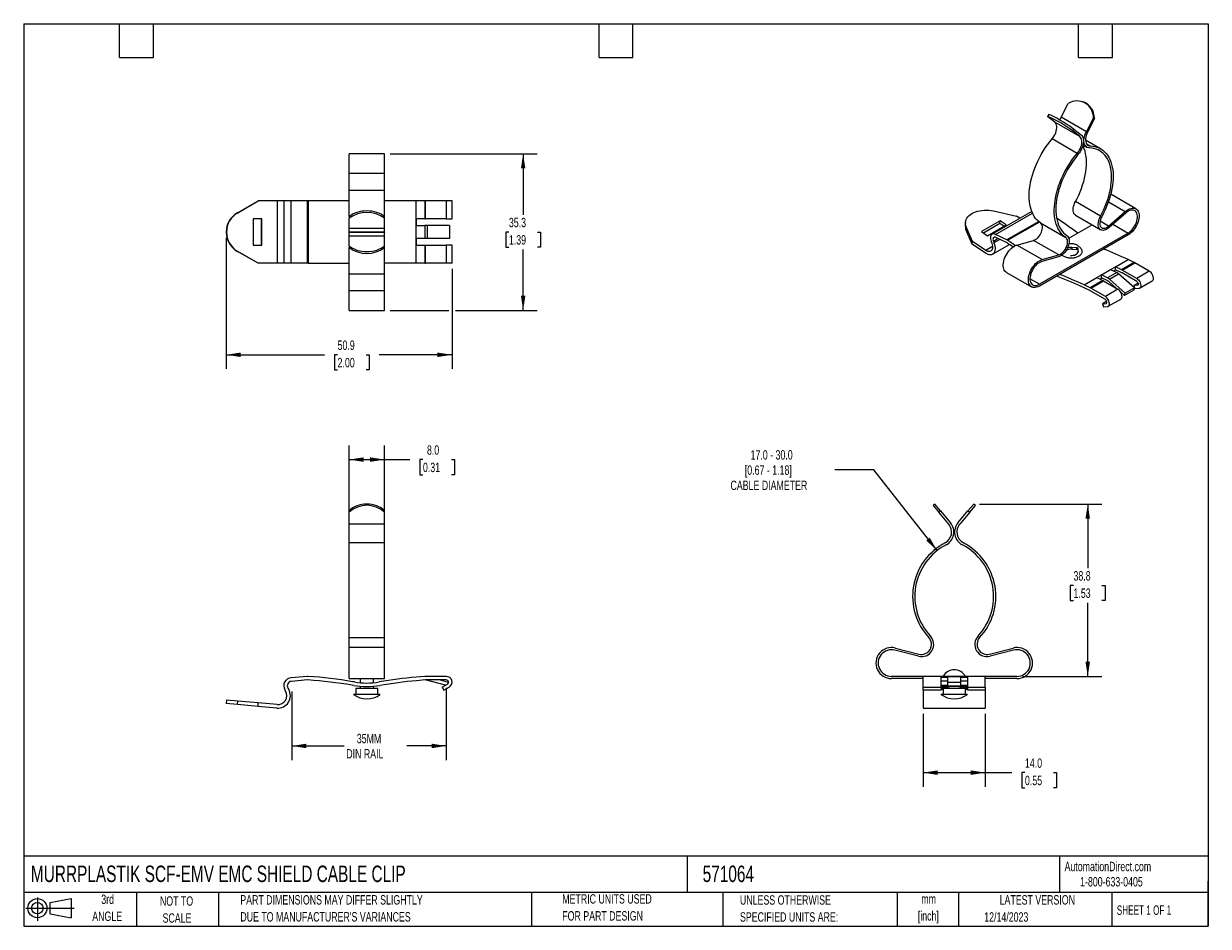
# Model space of a CAD drawing. Header units: millimetres. Extents: x 6 to 273, y 6 to 210.
import ezdxf

# ---------------------------------------------------------------- set-up
doc = ezdxf.new("R2010")
doc.units = ezdxf.units.MM
doc.layers.add('DIMENSIONS', color=140, linetype='Continuous', lineweight=25)
doc.layers.add('TEXT', color=140, linetype='Continuous', lineweight=25)
doc.layers.add('SLD-DEFPOINTS', color=7, linetype='Continuous')
doc.styles.add('SLDTEXTSTYLE0', font='TXT', dxfattribs={"width": 0.7})
doc.styles.add('SLDTEXTSTYLE1', font='TXT', dxfattribs={"width": 0.65})
doc.dimstyles.new('SLDDIMSTYLE0', dxfattribs={"dimtxt": 2.158008, "dimasz": 3.302, "dimexe": 0, "dimexo": 0.0625, "dimgap": 0.539502, "dimtad": 0, "dimtih": 1, "dimtoh": 1, "dimrnd": 1e-09, "dimzin": 4, "dimdsep": 46, "dimtxsty": 'SLDTEXTSTYLE0', "dimsah": 1, "dimcen": 0.09, "dimadec": 0, "dimazin": 1, "dimtfac": 1, "dimtofl": 0, "dimtmove": 0, "dimatfit": 3, "dimfxl": 0, "dimfrac": 2, "dimtolj": 1, "dimtzin": 12, "dimarcsym": 0})
doc.dimstyles.new('SLDDIMSTYLE1', dxfattribs={"dimtxt": 2.158008, "dimasz": 3.302, "dimexe": 0, "dimexo": 0.0625, "dimgap": 0.539502, "dimtad": 0, "dimtih": 1, "dimtoh": 1, "dimrnd": 1e-09, "dimzin": 12, "dimdsep": 46, "dimtxsty": 'SLDTEXTSTYLE0', "dimsah": 1, "dimcen": 0.09, "dimadec": 0, "dimazin": 3, "dimtfac": 1, "dimtofl": 0, "dimtmove": 0, "dimatfit": 3, "dimfxl": 0, "dimfrac": 2, "dimtolj": 1, "dimtzin": 12, "dimarcsym": 0})
doc.dimstyles.new('SLDDIMSTYLE2', dxfattribs={"dimtxt": 2.158008, "dimasz": 3.302, "dimexe": 0, "dimexo": 0.0625, "dimgap": 0.539502, "dimtad": 0, "dimtih": 1, "dimtoh": 1, "dimrnd": 1e-09, "dimzin": 12, "dimdsep": 46, "dimtxsty": 'SLDTEXTSTYLE0', "dimsah": 1, "dimcen": 0, "dimadec": 0, "dimazin": 3, "dimtfac": 1, "dimtofl": 0, "dimtmove": 0, "dimatfit": 3, "dimfxl": 0, "dimfrac": 2, "dimtolj": 1, "dimtzin": 12, "dimarcsym": 0})

# ---------------------------------------------------------------- blocks, each defined once
blk = doc.blocks.new('Block11')
at = {"color": 7, "linetype": 'Continuous', "lineweight": 18}
for p, q in [((0, 2.88), (10.87, 2.88)), ((2.59, 5.31), (2.59, 0)), ((5.48, 4.17), (10.18, 5.03)), ((5.48, 1.6), (5.48, 4.17)), ((10.18, 5.03), (10.18, 0.73)), ((5.48, 1.6), (10.18, 0.73))]:
    blk.add_line(p, q, dxfattribs=at)
for radius in [2.15, 1.29]:
    blk.add_circle((2.59, 2.88), radius, dxfattribs=at)
blk = doc.blocks.new('Block12')
at = {"layer": 'SLD-DEFPOINTS'}
blk.add_blockref('Block11', (0, 0), dxfattribs=at)
blk = doc.blocks.new('_D')
at = {"layer": 'DIMENSIONS'}
for p, q in [((79.6, 98.47), (79.6, 114.6)), ((87.6, 98.47), (87.6, 114.6)), ((79.6, 111.42), (87.6, 111.42)), ((87.6, 111.42), (93.31, 111.42)), ((96.24, 111.42), (95.51, 111.42)), ((95.51, 111.42), (95.51, 107.99)), ((102.65, 111.42), (103.37, 111.42)), ((103.37, 111.42), (103.37, 107.99)), ((95.51, 107.99), (96.24, 107.99)), ((103.37, 107.99), (102.65, 107.99))]:
    blk.add_line(p, q, dxfattribs=at)
for points in [[(79.6, 111.42), (82.9, 110.91), (82.9, 111.93)], [(87.6, 111.42), (84.3, 111.93), (84.3, 110.91)]]:
    blk.add_solid(points, dxfattribs=at)
at = {"layer": 'DIMENSIONS', "char_height": 2.117, "attachment_point": 1, "style": 'SLDTEXTSTYLE0'}
for s, insert in [('8.0', (97.14, 114.63)), ('0.31', (96.24, 110.72))]:
    blk.add_mtext(s, dxfattribs=dict(at, insert=insert))
blk = doc.blocks.new('_D_1')
at = {"layer": 'DIMENSIONS'}
for p, q in [((66.69, 59.22), (66.69, 43.78)), ((101.49, 60.04), (101.49, 43.78)), ((66.69, 46.96), (78.48, 46.96)), ((101.49, 46.96), (92.58, 46.96))]:
    blk.add_line(p, q, dxfattribs=at)
for points in [[(66.69, 46.96), (70, 46.45), (70, 47.46)], [(101.49, 46.96), (98.19, 47.46), (98.19, 46.45)]]:
    blk.add_solid(points, dxfattribs=at)
at = {"layer": 'DIMENSIONS', "char_height": 2.117, "attachment_point": 1, "style": 'SLDTEXTSTYLE0'}
for s, insert in [('35MM', (81.35, 49.68)), ('DIN RAIL', (78.97, 46.25))]:
    blk.add_mtext(s, dxfattribs=dict(at, insert=insert))
blk = doc.blocks.new('_D_2')
at = {"layer": 'DIMENSIONS'}
for p, q in [((208.85, 54.21), (208.85, 37.76)), ((222.85, 54.21), (222.85, 37.76)), ((208.85, 40.94), (222.85, 40.94)), ((222.85, 40.94), (228.85, 40.94)), ((231.77, 40.94), (231.05, 40.94)), ((231.05, 40.94), (231.05, 37.51)), ((238.19, 40.94), (238.91, 40.94)), ((238.91, 40.94), (238.91, 37.51)), ((231.05, 37.51), (231.77, 37.51)), ((238.91, 37.51), (238.19, 37.51))]:
    blk.add_line(p, q, dxfattribs=at)
for points in [[(208.85, 40.94), (212.15, 40.43), (212.15, 41.45)], [(222.85, 40.94), (219.55, 41.45), (219.55, 40.43)]]:
    blk.add_solid(points, dxfattribs=at)
at = {"layer": 'DIMENSIONS', "char_height": 2.117, "attachment_point": 1, "style": 'SLDTEXTSTYLE0'}
for s, insert in [('14.0', (231.77, 44.15)), ('0.55', (231.77, 40.24))]:
    blk.add_mtext(s, dxfattribs=dict(at, insert=insert))
blk = doc.blocks.new('_D_3')
at = {"layer": 'DIMENSIONS'}
for p, q in [((221.5, 101.42), (249.08, 101.42)), ((245.91, 101.42), (245.91, 87.01)), ((242.7, 83.1), (241.98, 83.1)), ((241.98, 83.1), (241.98, 79.67)), ((249.11, 83.1), (249.84, 83.1)), ((249.84, 83.1), (249.84, 79.67)), ((241.98, 79.67), (242.7, 79.67)), ((245.91, 62.61), (245.91, 79.19)), ((249.84, 79.67), (249.11, 79.67)), ((231.24, 62.61), (249.08, 62.61))]:
    blk.add_line(p, q, dxfattribs=at)
for points in [[(245.91, 101.42), (245.4, 98.12), (246.41, 98.12)], [(245.91, 62.61), (246.41, 65.91), (245.4, 65.91)]]:
    blk.add_solid(points, dxfattribs=at)
at = {"layer": 'DIMENSIONS', "char_height": 2.117, "attachment_point": 1, "style": 'SLDTEXTSTYLE0'}
for s, insert in [('38.8', (242.7, 86.31)), ('1.53', (242.7, 82.4))]:
    blk.add_mtext(s, dxfattribs=dict(at, insert=insert))
blk = doc.blocks.new('_D_4')
at = {"layer": 'DIMENSIONS'}
for p, q in [((197.75, 109.09), (188.96, 109.09)), ((211.99, 90.92), (197.75, 109.09))]:
    blk.add_line(p, q, dxfattribs=at)
blk.add_solid([(211.99, 90.92), (210.35, 93.83), (209.55, 93.21)], dxfattribs=at)
at = {"layer": 'DIMENSIONS', "char_height": 2.1167, "attachment_point": 1, "style": 'SLDTEXTSTYLE0'}
for s, insert in [('17.0 - 30.0', (170, 113.54)), ('[0.67 - 1.18]', (168.71, 110.11)), ('CABLE DIAMETER', (165.48, 106.68))]:
    blk.add_mtext(s, dxfattribs=dict(at, insert=insert))
blk = doc.blocks.new('_D_5')
at = {"layer": 'DIMENSIONS'}
for p, q in [((51.93, 161.37), (51.93, 131.84)), ((102.79, 154.37), (102.79, 131.84)), ((51.93, 135.01), (74.1, 135.01)), ((77.02, 135.01), (76.29, 135.01)), ((76.29, 135.01), (76.29, 131.59)), ((83.43, 135.01), (84.16, 135.01)), ((84.16, 135.01), (84.16, 131.59)), ((102.79, 135.01), (86.36, 135.01)), ((76.29, 131.59), (77.02, 131.59)), ((84.16, 131.59), (83.43, 131.59))]:
    blk.add_line(p, q, dxfattribs=at)
for points in [[(51.93, 135.01), (55.23, 134.51), (55.23, 135.52)], [(102.79, 135.01), (99.49, 135.52), (99.49, 134.51)]]:
    blk.add_solid(points, dxfattribs=at)
at = {"layer": 'DIMENSIONS', "char_height": 2.117, "attachment_point": 1, "style": 'SLDTEXTSTYLE0'}
for s, insert in [('50.9', (77.02, 138.23)), ('2.00', (77.02, 134.31))]:
    blk.add_mtext(s, dxfattribs=dict(at, insert=insert))
blk = doc.blocks.new('_D_6')
at = {"layer": 'DIMENSIONS'}
for p, q in [((88.87, 180.26), (121.97, 180.26)), ((118.79, 180.26), (118.79, 166.55)), ((115.59, 162.64), (114.86, 162.64)), ((114.86, 162.64), (114.86, 159.21)), ((122, 162.64), (122.72, 162.64)), ((122.72, 162.64), (122.72, 159.21)), ((114.86, 159.21), (115.59, 159.21)), ((118.79, 145.01), (118.79, 158.73)), ((122.72, 159.21), (122, 159.21)), ((88.87, 145.01), (102.03, 145.01)), ((103.56, 145.01), (121.97, 145.01))]:
    blk.add_line(p, q, dxfattribs=at)
for points in [[(118.79, 180.26), (118.29, 176.96), (119.3, 176.96)], [(118.79, 145.01), (119.3, 148.32), (118.29, 148.32)]]:
    blk.add_solid(points, dxfattribs=at)
at = {"layer": 'DIMENSIONS', "char_height": 2.117, "attachment_point": 1, "style": 'SLDTEXTSTYLE0'}
for s, insert in [('35.3', (115.59, 165.85)), ('1.39', (115.59, 161.94))]:
    blk.add_mtext(s, dxfattribs=dict(at, insert=insert))

msp = doc.modelspace()

# ---------------------------------------------------------------- linework, layer by layer
for p, q in [((239.935, 188.493), (241.53, 191.607)), ((245.089, 191.86), (244.818, 191.966)), ((237.153, 189.081), (236.882, 188.662)), ((238.477, 187.388), (236.882, 188.662)), ((244.133, 184.122), (238.477, 187.388)), ((245.592, 185.227), (239.935, 188.493)), ((245.592, 185.227), (247.187, 188.342)), ((247.457, 188.236), (245.863, 185.121)), ((247.187, 188.342), (247.457, 188.236)), ((242.539, 185.396), (242.81, 185.815)), ((244.133, 184.122), (242.539, 185.396)), ((242.81, 185.815), (244.404, 184.541)), ((243.548, 180.353), (237.891, 183.618)), ((244.825, 182.244), (245.728, 181.723)), ((248.81, 181.392), (245.409, 183.356)), ((245.631, 182.5), (246.449, 182.028)), ((87.602, 180.265), (79.602, 180.265)), ((79.602, 175.892), (79.602, 180.265)), ((87.602, 175.892), (87.602, 180.265)), ((79.602, 175.892), (87.602, 175.892)), ((79.602, 172.015), (79.602, 175.892)), ((87.602, 172.015), (87.602, 175.892)), ((87.602, 172.015), (79.602, 172.015)), ((79.602, 166.118), (79.602, 172.015)), ((87.602, 166.118), (87.602, 172.015)), ((256.736, 167.887), (251.079, 171.153)), ((54.463, 166.984), (59.105, 169.64)), ((54.532, 166.984), (59.175, 169.64)), ((59.105, 169.64), (59.175, 169.64)), ((63.408, 169.64), (59.175, 169.64)), ((63.408, 169.64), (63.408, 155.64)), ((64.895, 169.64), (63.408, 169.64)), ((64.895, 169.64), (64.895, 155.64)), ((66.538, 169.64), (64.895, 169.64)), ((66.538, 155.64), (66.538, 169.64)), ((70.154, 169.64), (66.538, 169.64)), ((70.154, 169.64), (70.154, 155.64)), ((70.414, 169.64), (70.154, 169.64)), ((70.414, 169.64), (70.414, 155.64)), ((79.602, 169.64), (70.414, 169.64)), ((94.709, 169.64), (87.602, 169.64)), ((94.709, 165.615), (94.709, 169.64)), ((96.689, 169.64), (94.709, 169.64)), ((96.689, 169.64), (96.689, 165.615)), ((96.829, 169.64), (96.689, 169.64)), ((96.829, 165.615), (96.829, 169.64)), ((101.494, 169.64), (96.829, 169.64)), ((101.494, 169.64), (101.494, 165.615)), ((102.794, 169.64), (101.494, 169.64)), ((102.794, 165.615), (102.794, 169.64)), ((248.785, 166.228), (243.128, 169.494)), ((250.561, 169.466), (254.369, 167.267)), ((54.463, 166.984), (54.532, 166.984)), ((59.938, 165.615), (57.995, 165.615)), ((57.995, 165.615), (57.995, 159.665)), ((59.868, 159.665), (59.868, 165.615)), ((59.938, 159.665), (59.938, 165.615)), ((79.602, 166.118), (79.602, 165.735)), ((79.602, 163.48), (79.602, 165.735)), ((87.602, 165.735), (87.602, 166.118)), ((87.602, 163.48), (87.602, 165.735)), ((96.689, 165.615), (94.709, 165.615)), ((94.709, 164.115), (94.709, 165.615)), ((94.778, 164.115), (94.778, 165.615)), ((96.689, 165.615), (96.829, 165.615)), ((101.494, 165.615), (96.829, 165.615)), ((101.494, 165.615), (102.794, 165.615)), ((233.297, 167.302), (224.365, 162.146)), ((224.686, 167.385), (229.847, 166.243)), ((225.154, 162.116), (233.462, 166.912)), ((230.589, 165.74), (229.847, 166.243)), ((243.181, 166.414), (248.838, 163.148)), ((250.61, 163.979), (254.369, 167.267)), ((254.457, 166.923), (250.698, 163.635)), ((87.602, 163.48), (79.602, 163.48)), ((79.602, 162.72), (79.602, 163.48)), ((79.602, 162.72), (87.602, 162.72)), ((79.602, 162.56), (79.602, 162.72)), ((81.109, 162.72), (81.102, 162.64)), ((86.095, 162.56), (86.092, 162.72)), ((87.602, 162.72), (87.602, 163.48)), ((87.602, 162.72), (87.602, 162.56)), ((94.709, 161.165), (94.709, 164.115)), ((94.709, 164.115), (96.689, 164.115)), ((96.689, 164.115), (96.689, 161.165)), ((97.247, 164.115), (96.689, 164.115)), ((97.247, 161.165), (97.247, 164.115)), ((102.246, 164.115), (97.247, 164.115)), ((102.246, 164.115), (102.246, 161.165)), ((218.374, 164.824), (218.325, 164.202)), ((218.494, 163.217), (218.543, 163.839)), ((219.898, 159.906), (218.494, 163.217)), ((219.947, 160.528), (218.543, 163.839)), ((226.167, 165.166), (221.959, 162.737)), ((221.959, 162.737), (223.333, 161.805)), ((226.117, 164.544), (222.432, 162.416)), ((223.333, 161.805), (227.54, 164.234)), ((226.117, 164.544), (226.167, 165.166)), ((227.018, 163.933), (226.117, 164.544)), ((227.54, 164.234), (226.167, 165.166)), ((234.858, 165.024), (227.711, 160.898)), ((235.009, 164.901), (227.895, 160.793)), ((235.296, 164.695), (240.953, 161.429)), ((241.644, 161.236), (246.897, 164.268)), ((250.61, 163.979), (248.672, 165.098)), ((251.557, 164.386), (254.986, 162.407)), ((87.602, 162.56), (79.602, 162.56)), ((79.602, 161.8), (79.602, 162.56)), ((79.602, 159.545), (79.602, 161.8)), ((79.602, 161.8), (87.602, 161.8)), ((81.102, 162.64), (81.11, 162.56)), ((87.602, 161.8), (87.602, 162.56)), ((87.602, 159.545), (87.602, 161.8)), ((96.689, 161.165), (94.709, 161.165)), ((94.709, 159.665), (94.709, 161.165)), ((94.778, 159.665), (94.778, 161.165)), ((97.247, 161.165), (96.689, 161.165)), ((102.246, 161.165), (97.247, 161.165)), ((219.898, 159.906), (219.947, 160.528)), ((222.941, 158.498), (219.947, 160.528)), ((224.162, 160.492), (224.29, 160.16)), ((225.758, 161.173), (224.652, 160.534)), ((224.652, 160.534), (224.78, 160.203)), ((226.143, 160.989), (224.78, 160.203)), ((227.711, 160.898), (225.154, 162.116)), ((227.76, 160.219), (225.203, 161.437)), ((229.971, 159.714), (233.73, 160.766)), ((239.386, 157.5), (233.73, 160.766)), ((254.986, 162.407), (235.01, 150.875)), ((254.986, 161.998), (235.01, 150.467)), ((54.463, 158.296), (54.532, 158.296)), ((59.105, 155.64), (54.463, 158.296)), ((59.175, 155.64), (54.532, 158.296)), ((57.995, 159.665), (59.938, 159.665)), ((79.602, 159.545), (79.602, 159.162)), ((79.602, 153.265), (79.602, 159.162)), ((87.602, 159.162), (87.602, 159.545)), ((87.602, 153.265), (87.602, 159.162)), ((94.709, 155.64), (94.709, 159.665)), ((94.709, 159.665), (96.689, 159.665)), ((96.689, 159.665), (96.689, 155.64)), ((96.689, 159.665), (96.829, 159.665)), ((96.829, 155.64), (96.829, 159.665)), ((96.829, 159.665), (101.494, 159.665)), ((101.494, 159.665), (101.494, 155.64)), ((102.794, 159.665), (101.494, 159.665)), ((102.794, 155.64), (102.794, 159.665)), ((222.892, 157.875), (219.898, 159.906)), ((224.473, 159.382), (222.941, 158.498)), ((224.464, 157.628), (228.323, 159.856)), ((235.628, 156.448), (229.971, 159.714)), ((235.628, 156.448), (239.386, 157.5)), ((243.459, 159.123), (242.302, 159.18)), ((242.302, 159.18), (242.302, 158.771)), ((242.302, 158.771), (243.459, 158.715)), ((243.459, 158.715), (243.459, 159.123)), ((243.739, 158.35), (243.642, 159.018)), ((243.642, 159.018), (243.642, 158.61)), ((243.642, 158.61), (243.716, 158.101)), ((243.739, 158.197), (243.739, 158.35)), ((59.105, 155.64), (59.175, 155.64)), ((63.408, 155.64), (59.175, 155.64)), ((64.895, 155.64), (63.408, 155.64)), ((66.538, 155.64), (64.895, 155.64)), ((70.154, 155.64), (66.538, 155.64)), ((70.414, 155.64), (70.154, 155.64)), ((70.414, 155.64), (79.602, 155.64)), ((94.709, 155.64), (87.602, 155.64)), ((96.689, 155.64), (94.709, 155.64)), ((96.689, 155.64), (96.829, 155.64)), ((101.494, 155.64), (96.829, 155.64)), ((102.794, 155.64), (101.494, 155.64)), ((239.298, 157.054), (235.539, 156.002)), ((251.066, 154.195), (252.127, 154.808)), ((252.127, 154.808), (254.973, 156.451)), ((252.176, 154.129), (252.127, 154.808)), ((253.528, 154.141), (252.127, 154.808)), ((256.374, 155.784), (253.528, 154.141)), ((253.626, 154.089), (256.472, 155.732)), ((256.374, 155.784), (254.973, 156.451)), ((259.771, 153.827), (256.472, 155.732)), ((79.602, 153.265), (87.602, 153.265)), ((79.602, 149.388), (79.602, 153.265)), ((87.602, 149.388), (87.602, 153.265)), ((227.604, 153.559), (233.26, 150.293)), ((235.01, 150.875), (232.889, 152.099)), ((239.275, 152.557), (238.896, 152.709)), ((245.074, 150.736), (247.92, 152.379)), ((247.92, 152.379), (248.98, 152.991)), ((247.92, 152.379), (249.32, 151.712)), ((248.591, 152.059), (249.03, 152.312)), ((248.98, 152.991), (251.066, 154.195)), ((249.03, 152.312), (248.98, 152.991)), ((250.381, 152.324), (248.98, 152.991)), ((250.43, 151.645), (249.03, 152.312)), ((252.467, 153.528), (250.381, 152.324)), ((250.775, 152.056), (252.861, 153.26)), ((254.31, 148.911), (250.775, 152.056)), ((251.066, 154.195), (252.467, 153.528)), ((251.738, 153.876), (252.176, 154.129)), ((253.577, 153.462), (252.176, 154.129)), ((256.396, 150.115), (252.861, 153.26)), ((256.925, 152.184), (253.626, 154.089)), ((256.925, 151.531), (253.626, 153.436)), ((259.771, 153.827), (256.925, 152.184)), ((87.602, 149.388), (79.602, 149.388)), ((79.602, 145.015), (79.602, 149.388)), ((87.602, 145.015), (87.602, 149.388)), ((246.474, 150.069), (245.074, 150.736)), ((246.523, 149.39), (245.123, 150.057)), ((249.32, 151.712), (246.474, 150.069)), ((246.573, 150.017), (249.419, 151.66)), ((249.871, 148.113), (246.573, 150.017)), ((249.871, 147.459), (246.573, 149.364)), ((249.419, 151.66), (252.718, 149.756)), ((252.718, 149.756), (249.871, 148.113)), ((252.383, 149.949), (250.627, 151.511)), ((256.248, 149.57), (254.162, 148.366)), ((256.396, 150.115), (254.31, 148.911)), ((256.248, 149.57), (256.396, 150.115)), ((257.229, 151.154), (256.254, 150.591)), ((257.102, 150.667), (256.254, 150.591)), ((256.254, 150.591), (256.537, 149.863)), ((257.384, 149.938), (256.537, 149.863)), ((257.102, 150.667), (257.231, 150.742)), ((257.575, 149.997), (260.421, 151.64)), ((250.176, 147.083), (249.201, 146.52)), ((250.521, 145.925), (253.367, 147.568)), ((254.162, 148.366), (253.363, 149.076)), ((254.162, 148.366), (254.31, 148.911)), ((79.602, 145.015), (87.602, 145.015)), ((249.201, 146.52), (250.048, 146.595)), ((249.201, 146.52), (249.484, 145.791)), ((249.484, 145.791), (250.331, 145.866)), ((250.048, 146.595), (250.178, 146.67)), ((211.468, 101.421), (211.085, 101.1)), ((212.754, 99.889), (211.468, 101.421)), ((220.229, 101.421), (218.943, 99.889)), ((220.612, 101.1), (220.229, 101.421)), ((79.602, 99.889), (79.602, 99.568)), ((79.602, 96.88), (79.602, 99.568)), ((87.602, 99.568), (87.602, 99.889)), ((87.602, 96.88), (87.602, 99.568)), ((211.085, 101.1), (212.371, 99.568)), ((212.371, 99.568), (212.754, 99.889)), ((214.626, 96.88), (212.371, 99.568)), ((212.754, 99.889), (215.009, 97.202)), ((216.688, 97.202), (218.943, 99.889)), ((219.326, 99.568), (217.072, 96.88)), ((218.943, 99.889), (219.326, 99.568)), ((219.326, 99.568), (220.612, 101.1)), ((87.602, 96.88), (79.602, 96.88)), ((79.602, 92.678), (79.602, 96.88)), ((87.602, 92.678), (87.602, 96.88)), ((87.602, 92.678), (79.602, 92.678)), ((79.602, 71.337), (79.602, 92.678)), ((87.602, 71.337), (87.602, 92.678)), ((79.602, 71.337), (87.602, 71.337)), ((79.602, 69.113), (79.602, 71.337)), ((87.602, 69.113), (87.602, 71.337)), ((87.602, 69.113), (79.602, 69.113)), ((79.602, 62.113), (79.602, 69.113)), ((87.602, 62.113), (87.602, 69.113)), ((207.788, 67.149), (202.472, 68.518)), ((202.597, 69.002), (207.912, 67.633)), ((223.785, 67.633), (229.1, 69.002)), ((229.225, 68.518), (223.91, 67.149)), ((70.154, 62.604), (66.538, 62.287)), ((70.224, 61.807), (66.608, 61.49)), ((79.602, 62.113), (87.602, 62.113)), ((80.796, 61.358), (80.405, 61.424)), ((82.102, 62.113), (82.102, 61.19)), ((85.102, 61.19), (85.102, 62.113)), ((96.689, 62.607), (94.709, 62.433)), ((96.759, 61.81), (94.778, 61.636)), ((101.494, 62.613), (96.829, 62.613)), ((101.494, 61.813), (96.829, 61.813)), ((101.31, 60.629), (97.038, 61.785)), ((101.992, 61.273), (99.998, 61.813)), ((208.849, 62.613), (201.724, 62.613)), ((208.849, 62.113), (201.724, 62.113)), ((212.874, 62.613), (208.849, 62.613)), ((208.849, 60.187), (208.849, 62.613)), ((212.874, 60.187), (212.874, 62.613)), ((214.374, 62.613), (212.874, 62.613)), ((212.874, 62.433), (214.374, 62.433)), ((212.874, 61.636), (214.374, 61.636)), ((217.324, 62.613), (214.374, 62.613)), ((214.374, 62.557), (214.374, 62.613)), ((214.374, 61.204), (214.374, 62.557)), ((214.374, 62.557), (217.324, 62.557)), ((217.324, 62.557), (217.324, 62.613)), ((218.824, 62.613), (217.324, 62.613)), ((217.324, 61.204), (217.324, 62.557)), ((217.324, 62.433), (218.824, 62.433)), ((217.324, 61.636), (218.824, 61.636)), ((218.824, 62.613), (218.824, 60.187)), ((222.849, 62.613), (218.824, 62.613)), ((222.849, 60.187), (222.849, 62.613)), ((229.974, 62.613), (222.849, 62.613)), ((229.974, 62.113), (222.849, 62.113)), ((65.135, 59.597), (65.316, 59.281)), ((65.828, 59.995), (66.01, 59.68)), ((80.662, 60.569), (80.272, 60.636)), ((81.102, 59.863), (81.102, 58.563)), ((86.102, 59.863), (81.102, 59.863)), ((82.102, 60.387), (82.102, 59.863)), ((85.102, 59.863), (85.102, 60.387)), ((86.102, 58.563), (86.102, 59.863)), ((100.545, 60.188), (101.744, 60.88)), ((100.545, 60.188), (100.945, 59.495)), ((100.945, 59.495), (102.144, 60.187)), ((208.849, 60.187), (212.874, 60.187)), ((208.849, 59.495), (208.849, 60.187)), ((212.874, 59.495), (208.849, 59.495)), ((208.849, 59.495), (208.849, 55.484)), ((214.374, 60.564), (212.874, 60.564)), ((212.874, 60.323), (214.274, 60.323)), ((212.874, 60.187), (212.874, 59.495)), ((214.349, 59.995), (212.874, 59.995)), ((213.349, 59.68), (212.874, 59.68)), ((213.349, 59.863), (213.349, 58.563)), ((215.849, 59.863), (213.349, 59.863)), ((214.349, 60.33), (214.349, 59.863)), ((217.324, 61.204), (214.374, 61.204)), ((214.374, 60.432), (214.374, 61.204)), ((217.324, 60.432), (214.374, 60.432)), ((218.349, 59.863), (215.849, 59.863)), ((217.324, 60.432), (217.324, 61.204)), ((218.824, 60.564), (217.324, 60.564)), ((217.349, 59.863), (217.349, 60.33)), ((218.824, 59.995), (217.349, 59.995)), ((217.423, 60.323), (218.824, 60.323)), ((218.349, 58.563), (218.349, 59.863)), ((218.824, 59.68), (218.349, 59.68)), ((218.824, 60.187), (222.849, 60.187)), ((218.824, 60.187), (218.824, 59.495)), ((222.849, 59.495), (218.824, 59.495)), ((222.849, 60.187), (222.849, 59.495)), ((222.849, 59.495), (222.849, 55.484)), ((52.018, 57.288), (51.948, 56.491)), ((54.463, 56.271), (51.948, 56.491)), ((54.532, 57.068), (52.018, 57.288)), ((54.463, 56.271), (54.532, 57.068)), ((59.105, 55.865), (54.463, 56.271)), ((59.175, 56.662), (54.532, 57.068)), ((59.105, 55.865), (59.175, 56.662)), ((63.408, 56.291), (59.175, 56.662)), ((86.591, 58.563), (80.602, 58.563)), ((63.339, 55.494), (59.105, 55.865)), ((208.849, 55.484), (222.849, 55.484))]:
    msp.add_line(p, q)
at = {"flags": 128}
for points in [[(237.891, 183.618), (238.136, 183.937), (238.356, 184.28), (238.546, 184.642), (238.701, 185.013), (238.818, 185.386), (238.895, 185.752), (238.929, 186.103), (238.921, 186.432), (238.87, 186.731), (238.778, 186.994), (238.645, 187.215), (238.477, 187.388)], [(239.651, 187.834), (239.761, 188.119), (239.935, 188.493)], [(243.548, 180.353), (243.793, 180.671), (244.013, 181.015), (244.202, 181.376), (244.358, 181.747), (244.475, 182.12), (244.552, 182.486), (244.586, 182.838), (244.578, 183.167), (244.527, 183.466), (244.434, 183.728), (244.302, 183.949), (244.133, 184.122)], [(244.404, 184.541), (244.578, 184.368), (244.721, 184.154), (244.829, 183.901), (244.902, 183.614), (244.938, 183.298), (244.936, 182.958), (244.897, 182.599), (244.821, 182.227), (244.71, 181.849), (244.564, 181.47), (244.387, 181.097), (244.182, 180.736), (243.952, 180.392), (243.7, 180.072)], [(246.296, 181.571), (246.045, 181.6), (245.814, 181.678), (245.609, 181.802), (245.432, 181.971), (245.287, 182.182), (245.175, 182.432), (245.099, 182.716), (245.06, 183.029), (245.058, 183.368), (245.094, 183.725), (245.167, 184.096), (245.276, 184.474), (245.418, 184.853), (245.592, 185.227)], [(245.863, 185.121), (245.694, 184.752), (245.562, 184.379), (245.469, 184.01), (245.418, 183.652), (245.41, 183.313), (245.445, 183.002), (245.522, 182.724), (245.639, 182.487), (245.794, 182.295), (245.984, 182.152), (246.204, 182.063), (246.449, 182.028)], [(235.296, 164.695), (234.894, 164.993), (234.522, 165.338), (234.181, 165.726), (233.873, 166.158), (233.6, 166.63), (233.361, 167.141), (233.159, 167.69), (232.994, 168.273), (232.866, 168.889), (232.776, 169.535), (232.725, 170.208), (232.713, 170.906), (232.739, 171.625), (232.804, 172.364), (232.908, 173.119), (233.049, 173.886), (233.228, 174.664), (233.444, 175.448), (233.695, 176.235), (233.981, 177.024), (234.301, 177.809), (234.653, 178.588), (235.037, 179.358), (235.449, 180.116), (235.889, 180.859), (236.356, 181.583), (236.846, 182.287), (237.358, 182.966), (237.891, 183.618)], [(243.128, 169.494), (243.515, 170.228), (243.873, 170.973), (244.201, 171.725), (244.497, 172.483), (244.761, 173.242), (244.991, 173.999), (245.186, 174.752), (245.345, 175.497), (245.468, 176.232), (245.555, 176.953), (245.604, 177.658), (245.616, 178.344), (245.591, 179.007), (245.529, 179.646), (245.43, 180.258), (245.294, 180.84), (245.122, 181.39), (244.915, 181.906), (244.8, 182.147)], [(248.785, 166.228), (249.172, 166.962), (249.53, 167.707), (249.858, 168.46), (250.154, 169.217), (250.418, 169.976), (250.647, 170.733), (250.842, 171.486), (251.002, 172.231), (251.125, 172.966), (251.212, 173.687), (251.261, 174.392), (251.273, 175.078), (251.248, 175.742), (251.186, 176.38), (251.087, 176.992), (250.951, 177.574), (250.779, 178.124), (250.572, 178.64), (250.331, 179.119), (250.056, 179.56), (249.748, 179.961), (249.41, 180.321), (249.041, 180.637), (248.645, 180.909), (248.221, 181.135), (247.773, 181.315), (247.301, 181.448), (246.809, 181.534), (246.296, 181.571)], [(246.449, 182.028), (246.981, 181.99), (247.494, 181.902), (247.984, 181.765), (248.45, 181.579), (248.89, 181.345), (249.303, 181.063), (249.686, 180.735), (250.038, 180.362), (250.358, 179.946), (250.644, 179.489), (250.896, 178.991), (251.111, 178.456), (251.29, 177.885), (251.432, 177.281), (251.535, 176.646), (251.6, 175.982), (251.627, 175.293), (251.614, 174.581), (251.563, 173.849), (251.474, 173.1), (251.346, 172.337), (251.181, 171.562), (250.978, 170.78), (250.74, 169.994), (250.466, 169.205), (250.158, 168.419), (249.818, 167.637), (249.446, 166.863), (249.044, 166.1)], [(240.953, 161.429), (240.551, 161.728), (240.179, 162.072), (239.838, 162.461), (239.53, 162.892), (239.257, 163.364), (239.018, 163.876), (238.816, 164.424), (238.65, 165.008), (238.523, 165.623), (238.433, 166.269), (238.382, 166.942), (238.37, 167.64), (238.396, 168.36), (238.461, 169.098), (238.565, 169.853), (238.706, 170.621), (238.885, 171.398), (239.101, 172.182), (239.352, 172.97), (239.638, 173.758), (239.958, 174.543), (240.31, 175.322), (240.693, 176.093), (241.106, 176.851), (241.546, 177.593), (242.012, 178.318), (242.503, 179.021), (243.015, 179.7), (243.548, 180.353)], [(243.7, 180.072), (243.188, 179.443), (242.695, 178.789), (242.223, 178.112), (241.775, 177.414), (241.352, 176.699), (240.955, 175.969), (240.587, 175.227), (240.248, 174.477), (239.941, 173.721), (239.666, 172.963), (239.424, 172.204), (239.217, 171.45), (239.045, 170.701), (238.91, 169.963), (238.811, 169.236), (238.748, 168.526), (238.723, 167.833), (238.735, 167.161), (238.785, 166.514), (238.871, 165.892), (238.995, 165.3), (239.154, 164.738), (239.349, 164.211), (239.579, 163.719), (239.842, 163.264), (240.139, 162.849), (240.467, 162.475), (240.825, 162.144), (241.212, 161.857)], [(243.181, 166.414), (243.046, 166.509), (242.887, 166.68), (242.762, 166.893), (242.674, 167.146), (242.624, 167.432), (242.613, 167.745), (242.641, 168.08), (242.709, 168.43), (242.814, 168.787), (242.955, 169.144), (243.128, 169.494)], [(254.369, 167.267), (254.674, 167.511), (254.984, 167.713), (255.295, 167.87), (255.6, 167.979), (255.896, 168.039), (256.177, 168.049), (256.44, 168.008), (256.679, 167.918), (256.892, 167.779), (257.075, 167.595), (257.225, 167.367), (257.34, 167.099), (257.417, 166.796), (257.456, 166.463), (257.456, 166.104), (257.417, 165.725), (257.34, 165.333), (257.226, 164.933), (257.076, 164.532), (256.893, 164.136), (256.681, 163.751), (256.441, 163.384), (256.179, 163.04), (255.897, 162.725), (255.602, 162.444), (255.296, 162.2), (254.986, 161.998)], [(218.543, 163.839), (218.432, 164.167), (218.376, 164.497), (218.374, 164.827), (218.428, 165.152), (218.537, 165.469), (218.699, 165.775), (218.912, 166.066), (219.175, 166.339), (219.484, 166.591), (219.836, 166.818), (220.227, 167.02), (220.653, 167.192), (221.109, 167.334), (221.589, 167.444), (222.09, 167.52), (222.604, 167.562), (223.126, 167.57), (223.651, 167.543), (224.173, 167.481), (224.686, 167.385)], [(250.698, 163.635), (250.425, 163.42), (250.148, 163.248), (249.873, 163.122), (249.604, 163.045), (249.347, 163.019), (249.109, 163.044), (248.892, 163.119), (248.703, 163.243), (248.544, 163.414), (248.419, 163.628), (248.331, 163.88), (248.28, 164.166), (248.27, 164.48), (248.298, 164.815), (248.366, 165.164), (248.471, 165.521), (248.611, 165.878), (248.785, 166.228)], [(249.044, 166.1), (248.886, 165.777), (248.763, 165.448), (248.677, 165.121), (248.631, 164.805), (248.625, 164.507), (248.66, 164.236), (248.735, 163.997), (248.848, 163.798), (248.996, 163.644), (249.175, 163.538), (249.381, 163.483), (249.608, 163.481), (249.851, 163.532), (250.104, 163.633), (250.359, 163.784), (250.61, 163.979)], [(254.986, 162.407), (255.273, 162.595), (255.555, 162.825), (255.826, 163.092), (256.082, 163.392), (256.318, 163.718), (256.529, 164.066), (256.712, 164.428), (256.863, 164.798), (256.979, 165.169), (257.059, 165.534), (257.101, 165.887), (257.104, 166.221), (257.068, 166.53), (256.993, 166.808), (256.882, 167.05), (256.735, 167.252), (256.557, 167.409), (256.35, 167.52), (256.117, 167.582), (255.864, 167.593), (255.594, 167.554), (255.314, 167.466), (255.027, 167.329), (254.74, 167.147), (254.457, 166.923)], [(233.73, 160.766), (233.981, 160.861), (234.236, 161.005), (234.488, 161.194), (234.731, 161.424), (234.959, 161.689), (235.165, 161.981), (235.344, 162.294), (235.492, 162.62), (235.605, 162.949), (235.68, 163.274), (235.715, 163.586), (235.709, 163.877), (235.662, 164.14), (235.576, 164.367), (235.453, 164.554), (235.296, 164.695)], [(224.78, 160.203), (224.905, 159.831), (224.991, 159.465), (225.037, 159.111), (225.041, 158.777), (225.003, 158.47), (224.924, 158.196), (224.806, 157.961), (224.651, 157.77), (224.463, 157.628), (224.246, 157.537), (224.003, 157.498), (223.741, 157.514), (223.464, 157.583), (223.179, 157.705), (222.892, 157.875)], [(224.29, 160.16), (224.391, 159.854), (224.454, 159.554), (224.478, 159.268), (224.463, 159.004), (224.408, 158.769), (224.316, 158.571), (224.188, 158.414), (224.03, 158.303), (223.843, 158.241), (223.636, 158.23), (223.412, 158.27), (223.178, 158.36), (222.941, 158.498)], [(225.154, 162.116), (224.926, 162.2), (224.709, 162.231), (224.511, 162.207), (224.337, 162.129), (224.195, 162.001), (224.088, 161.826), (224.019, 161.609), (223.993, 161.359), (224.008, 161.083), (224.065, 160.791), (224.162, 160.492)], [(225.203, 161.437), (225.031, 161.493), (224.872, 161.493), (224.739, 161.437), (224.638, 161.327), (224.577, 161.171), (224.558, 160.979), (224.584, 160.762), (224.652, 160.534)], [(227.854, 160.165), (228.734, 159.582), (229.136, 159.311)], [(227.895, 160.793), (228.782, 160.205), (229.667, 159.606)], [(241.212, 161.857), (241.385, 161.706), (241.526, 161.512), (241.631, 161.276), (241.698, 161.005), (241.727, 160.703), (241.716, 160.376), (241.666, 160.033), (241.577, 159.678), (241.452, 159.32), (241.294, 158.966), (241.104, 158.623), (240.888, 158.298), (240.649, 157.998), (240.393, 157.728), (240.124, 157.494), (239.848, 157.302), (239.571, 157.154), (239.298, 157.054)], [(239.386, 157.5), (239.638, 157.595), (239.893, 157.739), (240.145, 157.928), (240.388, 158.158), (240.615, 158.423), (240.821, 158.716), (241.001, 159.029), (241.149, 159.354), (241.262, 159.683), (241.337, 160.008), (241.372, 160.32), (241.366, 160.611), (241.319, 160.874), (241.233, 161.102), (241.11, 161.288), (240.953, 161.429)], [(227.604, 153.559), (227.446, 153.668), (227.264, 153.853), (227.114, 154.081), (227, 154.349), (226.922, 154.652), (226.883, 154.986), (226.884, 155.345), (226.923, 155.723), (227, 156.116), (227.115, 156.516), (227.265, 156.917), (227.447, 157.313), (227.66, 157.697), (227.9, 158.064), (228.162, 158.408), (228.444, 158.723), (228.74, 159.004), (229.045, 159.248), (229.355, 159.449), (229.665, 159.605), (229.971, 159.714)], [(242.038, 157.368), (242.342, 157.37), (242.639, 157.406), (242.919, 157.474), (243.171, 157.572), (243.386, 157.696), (243.555, 157.841), (243.673, 158.003), (243.735, 158.174), (243.739, 158.35)], [(235.01, 150.467), (234.7, 150.31), (234.395, 150.201), (234.099, 150.141), (233.818, 150.132), (233.555, 150.173), (233.316, 150.263), (233.103, 150.402), (232.92, 150.587), (232.771, 150.815), (232.656, 151.083), (232.579, 151.386), (232.54, 151.72), (232.54, 152.079), (232.579, 152.458), (232.657, 152.85), (232.771, 153.25), (232.921, 153.651), (233.104, 154.047), (233.317, 154.431), (233.557, 154.798), (233.819, 155.142), (234.101, 155.457), (234.396, 155.739), (234.702, 155.982), (235.012, 156.183), (235.322, 156.34), (235.628, 156.448)], [(235.539, 156.002), (235.257, 155.9), (234.969, 155.75), (234.683, 155.555), (234.402, 155.32), (234.132, 155.048), (233.879, 154.744), (233.647, 154.414), (233.439, 154.064), (233.261, 153.7), (233.115, 153.33), (233.003, 152.959), (232.929, 152.595), (232.893, 152.244), (232.895, 151.914), (232.937, 151.609), (233.017, 151.336), (233.133, 151.099), (233.285, 150.904), (233.467, 150.753), (233.679, 150.649), (233.914, 150.594), (234.17, 150.59), (234.441, 150.636), (234.723, 150.732), (235.01, 150.875)], [(256.925, 152.184), (257.124, 152.044), (257.313, 151.861), (257.484, 151.642), (257.629, 151.399), (257.74, 151.142), (257.813, 150.885), (257.843, 150.639), (257.83, 150.416), (257.774, 150.226), (257.678, 150.079), (257.546, 149.982), (257.384, 149.938)], [(260.421, 151.64), (260.524, 151.722), (260.62, 151.869), (260.676, 152.059), (260.689, 152.282), (260.659, 152.528), (260.586, 152.785), (260.475, 153.042), (260.331, 153.285), (260.159, 153.504), (259.97, 153.687), (259.771, 153.827)], [(253.367, 147.568), (253.471, 147.651), (253.567, 147.798), (253.623, 147.987), (253.636, 148.21), (253.605, 148.456), (253.533, 148.714), (253.422, 148.97), (253.277, 149.213), (253.106, 149.432), (252.917, 149.616), (252.718, 149.756)], [(256.925, 151.531), (257.038, 151.444), (257.14, 151.323), (257.219, 151.18), (257.266, 151.031), (257.278, 150.893), (257.252, 150.778), (257.191, 150.7), (257.102, 150.667)], [(250.331, 145.866), (250.492, 145.91), (250.624, 146.008), (250.721, 146.155), (250.777, 146.344), (250.79, 146.567), (250.759, 146.813), (250.687, 147.071), (250.576, 147.327), (250.431, 147.57), (250.26, 147.789), (250.07, 147.973), (249.871, 148.113)], [(250.048, 146.595), (250.137, 146.628), (250.198, 146.706), (250.224, 146.821), (250.213, 146.96), (250.165, 147.108), (250.087, 147.251), (249.985, 147.372), (249.871, 147.459)]]:
    msp.add_lwpolyline(points, dxfattribs=at)
for centre, radius, start, end in [((243.484, 188.46), 3.705, 358.17652, 121.82886), ((226.775, 164.621), 26.079, 52.80854, 67.19683), ((56.956, 162.64), 5.009, 119.85318, 240.14682), ((57.026, 162.64), 5.009, 119.85318, 240.14682), ((83.602, 160.352), 6.706, 53.38266, 126.61734), ((176.286, 72.908), 112.002, 53.02897, 56.01539), ((220.407, 164.051), 2.088, 175.86848, 203.56665), ((227.065, 159.552), 1.493, 56.24451, 64.36071), ((227.436, 159.544), 0.749, 56.09554, 64.35445), ((83.602, 164.545), 6.706, 233.38275, 306.61725), ((242.128, 156.529), 2.249, 85.55643, 119.59221), ((242.157, 156.687), 2.496, 86.6777, 109.31723), ((243.479, 158.946), 0.178, 23.81367, 96.1917), ((243.479, 158.538), 0.178, 23.81367, 96.1917), ((221.514, 86.355), 77.672, 64.48348, 68.89857), ((255.766, 154.511), 1.41, 59.95232, 64.48095), ((212.03, 80.739), 76.812, 64.47969, 69.22467), ((211.615, 80.64), 77.672, 64.48348, 68.89857), ((249.63, 150.795), 1.704, 47.75527, 63.83256), ((251.715, 151.999), 1.704, 47.75527, 63.83256), ((252.92, 152.868), 1.41, 59.95232, 64.48095), ((253.273, 152.825), 0.705, 59.95232, 64.48095), ((245.867, 148.796), 1.41, 59.95232, 64.48095), ((246.22, 148.753), 0.705, 59.95232, 64.48095), ((248.713, 150.439), 1.41, 59.95232, 64.48095), ((250.055, 150.88), 0.852, 47.75527, 63.83256), ((83.602, 95.229), 5.901, 47.32739, 132.67261), ((212.519, 95.113), 2.75, 297.69734, 40.00007), ((212.519, 95.113), 3.25, 297.35957, 40.0002), ((219.178, 95.113), 3.25, 139.9998, 242.64043), ((219.178, 95.113), 2.75, 139.99993, 242.30266), ((220.074, 80.613), 13.6, 117.48393, 223.00132), ((220.074, 80.613), 13.1, 117.55958, 223.0069), ((211.624, 80.613), 13.1, 316.9931, 62.44042), ((211.624, 80.613), 13.6, 316.99868, 62.51607), ((208.474, 69.812), 2.75, 255.55553, 42.72068), ((208.474, 69.812), 2.25, 255.55553, 42.69076), ((223.224, 69.812), 2.75, 137.27932, 284.44447), ((223.224, 69.812), 2.25, 137.30924, 284.44447), ((201.724, 65.613), 3.5, 75.55553, 270), ((201.724, 65.613), 3, 75.55553, 270), ((229.974, 65.613), 3.5, 270, 104.44447), ((229.974, 65.613), 3, 270, 104.44447), ((215.849, 61.279), 2.833, 28.14446, 151.91284), ((66.695, 60.494), 1.8, 94.99985, 209.90993), ((66.695, 60.494), 1, 94.99985, 209.90993), ((70.294, 61.01), 1.6, 85.69063, 94.99985), ((70.294, 61.01), 0.8, 85.51233, 94.99985), ((63.593, -37.964), 100, 80.39919, 86.12213), ((63.593, -37.964), 100.8, 80.39919, 86.12012), ((83.602, 77.947), 16.825, 260.39919, 279.48644), ((103.494, -37.983), 100.8, 95.00004, 99.77804), ((103.494, -37.983), 100, 95.00004, 99.77919), ((96.829, 61.013), 1.6, 90, 95.00004), ((96.829, 61.013), 0.8, 90, 95.00004), ((96.829, 61.013), 0.8, 74.85834, 90), ((101.494, 61.313), 1.3, 300.00045, 90), ((101.494, 61.313), 0.5, 300.00045, 90), ((63.583, 58.284), 2.8, 265.00038, 29.90993), ((63.583, 58.284), 2, 265.00038, 29.90993), ((83.602, 77.947), 17.625, 260.39919, 279.49315), ((83.602, 62.563), 5, 233.1321, 306.77434), ((215.849, 62.563), 5, 233.21551, 306.84457)]:
    msp.add_arc(centre, radius, start, end)
for centre, major_axis, ratio, start_param, end_param in [((243.265, 187.205), (1.823, 4.656), 0.8133734, 5.2333761, 6.2831822), ((241.345, 186.359), (4.198, -2.715), 0.0712237, 1.2608208, 3.1154112), ((83.602, 164.189), (5, 0), 0.6427885, 0.6435011, 2.4980915), ((83.602, 161.473), (5, 0), 0.6427903, 3.7850938, 5.6396842), ((83.602, 97.591), (5, 0), 0.7660422, 0.6435011, 2.4980915)]:
    msp.add_ellipse(centre, major_axis=major_axis, ratio=ratio, start_param=start_param, end_param=end_param)
for points, knots in [([(240.087, 157.48), (240.095, 157.471), (240.173, 157.391), (240.375, 157.262), (240.692, 157.1), (241.054, 156.975), (241.449, 156.884), (241.862, 156.834), (242.286, 156.825), (242.704, 156.857), (243.11, 156.929), (243.486, 157.039), (243.828, 157.184), (244.12, 157.36), (244.359, 157.563), (244.534, 157.784), (244.643, 158.021), (244.682, 158.264), (244.646, 158.507), (244.576, 158.694), (244.496, 158.793), (244.477, 158.818)], [0, 0, 0, 0, 0.0068071, 0.0648836, 0.1213235, 0.1794, 0.2358399, 0.2939165, 0.3503563, 0.4084329, 0.4648727, 0.5229493, 0.5793891, 0.6374657, 0.6939055, 0.7519821, 0.8084219, 0.8664985, 0.9229383, 0.9810149, 1, 1, 1, 1]), ([(244.478, 158.818), (244.446, 158.865), (244.347, 159.011), (244.141, 159.228), (243.866, 159.465), (243.558, 159.663), (243.226, 159.822), (242.875, 159.937), (242.508, 160.007), (242.133, 160.024), (241.84, 160.009), (241.677, 159.971), (241.637, 159.962)], [0, 0, 0, 0, 0.0523048, 0.1634373, 0.2753559, 0.3879525, 0.5011853, 0.6150758, 0.7297181, 0.8453049, 0.9621853, 1, 1, 1, 1]), ([(214.274, 60.323), (214.279, 60.323), (214.291, 60.324), (214.385, 60.333), (214.527, 60.346), (214.666, 60.356), (214.734, 60.361)], [0, 0, 0, 0, 0.2520228, 0.5024175, 0.752575, 1, 1, 1, 1]), ([(214.734, 60.361), (214.812, 60.366), (214.965, 60.376), (215.242, 60.389), (215.539, 60.398), (215.85, 60.401), (216.159, 60.398), (216.457, 60.389), (216.731, 60.376), (216.971, 60.361), (217.168, 60.346), (217.313, 60.333), (217.406, 60.324), (217.418, 60.323), (217.423, 60.323)], [0, 0, 0, 0, 0.0837783, 0.1664964, 0.2487023, 0.3302967, 0.4123204, 0.4941685, 0.5769808, 0.6602991, 0.744338, 0.8293344, 0.9144036, 1, 1, 1, 1]), ([(218.846, 58.563), (218.84, 58.563), (218.827, 58.563), (218.703, 58.563), (218.5, 58.563), (218.223, 58.563), (217.877, 58.563), (217.474, 58.563), (217.024, 58.563), (216.542, 58.563), (216.04, 58.563), (215.532, 58.563), (215.033, 58.563), (214.557, 58.563), (214.119, 58.563), (213.728, 58.563), (213.4, 58.563), (213.138, 58.563), (212.958, 58.563), (212.858, 58.563), (212.858, 58.563), (212.858, 58.563)], [0, 0, 0, 0, 0.0502139, 0.1039128, 0.1576118, 0.2113107, 0.2650096, 0.3187085, 0.3724075, 0.4261064, 0.4798053, 0.5335042, 0.5872032, 0.6409021, 0.694601, 0.7482999, 0.8019988, 0.8556978, 0.9093967, 0.9630956, 1, 1, 1, 1])]:
    msp.add_open_spline(points, degree=3, knots=knots)
at = {"layer": 'TEXT'}
for p, q in [((6.35, 209.55), (273.05, 209.55)), ((6.35, 209.55), (6.35, 6.35)), ((27.94, 201.93), (27.94, 209.55)), ((35.56, 201.93), (35.56, 209.55)), ((135.89, 201.93), (135.89, 209.55)), ((143.51, 201.93), (143.51, 209.55)), ((243.84, 201.93), (243.84, 209.55)), ((251.46, 201.93), (251.46, 209.55)), ((273.05, 209.55), (273.05, 6.35)), ((27.94, 201.93), (35.56, 201.93)), ((135.89, 201.93), (143.51, 201.93)), ((243.84, 201.93), (251.46, 201.93)), ((273.05, 22.126), (6.35, 22.126)), ((155.759, 22.126), (155.759, 13.97)), ((239.575, 22.126), (239.575, 13.97)), ((273.05, 6.35), (273.05, 16.51)), ((273.05, 13.97), (6.35, 13.97)), ((31.75, 13.97), (31.75, 6.35)), ((50.212, 13.97), (50.212, 6.35)), ((120.646, 13.97), (120.646, 6.35)), ((163.78, 13.97), (163.78, 6.35)), ((203.024, 13.97), (203.024, 6.35)), ((216.812, 13.97), (216.812, 6.35)), ((251.349, 13.97), (251.349, 6.35)), ((6.35, 6.35), (273.05, 6.35))]:
    msp.add_line(p, q, dxfattribs=at)

# ---------------------------------------------------------------- block references
at = {"layer": 'SLD-DEFPOINTS'}
msp.add_blockref('Block12', (6.838, 7.554), dxfattribs=at)

# ---------------------------------------------------------------- texts
at = {"layer": 'TEXT'}
for s, insert, char_height, attachment_point, style in [('MURRPLASTIK SCF-EMV EMC SHIELD CABLE CLIP', (7.966, 20.019), 3.70417, 1, 'SLDTEXTSTYLE0'), ('571064', (159.208, 20.019), 3.7042, 1, 'SLDTEXTSTYLE0'), ('AutomationDirect.com', (240.695, 20.877), 2.11667, 1, 'SLDTEXTSTYLE0'), ('1-800-633-0405', (244.192, 17.437), 2.11667, 1, 'SLDTEXTSTYLE0'), ('3rd', (25.247, 13.493), 2.1167, 2, 'SLDTEXTSTYLE0'), ('PART DIMENSIONS MAY DIFFER SLIGHTLY', (55.119, 13.367), 2.11667, 1, 'SLDTEXTSTYLE0'), ('METRIC UNITS USED', (127.604, 13.583), 2.11667, 1, 'SLDTEXTSTYLE0'), ('UNLESS OTHERWISE', (167.608, 13.334), 2.11667, 1, 'SLDTEXTSTYLE0'), ('LATEST VERSION', (234.552, 13.364), 2.11667, 2, 'SLDTEXTSTYLE0'), ('NOT TO', (40.768, 13.099), 2.1167, 2, 'SLDTEXTSTYLE0'), ('mm', (210.099, 13.574), 2.1167, 2, 'SLDTEXTSTYLE0'), ('SHEET 1 OF 1', (252.441, 11.051), 2.11667, 1, 'SLDTEXTSTYLE1'), ('ANGLE', (25.149, 9.671), 2.1167, 2, 'SLDTEXTSTYLE0'), ('SCALE', (40.865, 9.276), 2.1167, 2, 'SLDTEXTSTYLE0'), ("DUE TO MANUFACTURER'S VARIANCES", (55.119, 9.545), 2.11667, 1, 'SLDTEXTSTYLE0'), ('FOR PART DESIGN', (127.604, 9.76), 2.11667, 1, 'SLDTEXTSTYLE0'), ('SPECIFIED UNITS ARE:', (167.608, 9.512), 2.11667, 1, 'SLDTEXTSTYLE0'), ('[inch]', (210.015, 9.752), 2.1167, 2, 'SLDTEXTSTYLE0'), ('12/14/2023', (222.613, 9.513), 2.1167, 1, 'SLDTEXTSTYLE0')]:
    msp.add_mtext(s, dxfattribs=dict(at, insert=insert, char_height=char_height, attachment_point=attachment_point, style=style))

# ---------------------------------------------------------------- dimensions: what is measured, and where the dimension line sits
at = {"layer": 'DIMENSIONS'}
for base, p1, p2, picture, middle in [((118.794, 145.015), (87.602, 180.265), (87.602, 145.015), '_D_6', (118.794, 162.64)), ((245.906, 101.421), (229.974, 62.613), (220.229, 101.421), '_D_3', (245.906, 83.099))]:
    dim = msp.add_linear_dim(base=base, p1=p1, p2=p2, angle=90, dimstyle='SLDDIMSTYLE1', dxfattribs=at)
    dim.commit()
    dim.dimension.update_dxf_attribs({"geometry": picture, "text_midpoint": middle, "dimtype": 160})
for base, p1, p2, dimstyle, picture, middle in [((51.929, 135.0149), (102.7937, 155.6399), (51.929, 162.6399), 'SLDDIMSTYLE1', '_D_5', (80.2256, 135.0149)), ((79.602, 111.421), (87.602, 97.202), (79.602, 97.202), 'SLDDIMSTYLE0', '_D', (99.444, 111.421)), ((222.849, 40.937), (208.849, 55.484), (222.849, 55.484), 'SLDDIMSTYLE0', '_D_2', (234.98, 40.937))]:
    dim = msp.add_linear_dim(base=base, p1=p1, p2=p2, dimstyle=dimstyle, dxfattribs=at)
    dim.commit()
    dim.dimension.update_dxf_attribs({"geometry": picture, "text_midpoint": middle, "dimtype": 160})
dim = msp.add_radius_dim(center=(220.074, 80.613), mpoint=(211.992, 90.923), text='17.0 - 30.0\\P[0.67 - 1.18]\\PCABLE DIAMETER', dimstyle='SLDDIMSTYLE2', dxfattribs=at)
dim.commit()
dim.dimension.update_dxf_attribs({"geometry": '_D_4', "text_midpoint": (178.041, 109.092), "dimtype": 164})
dim = msp.add_linear_dim(base=(101.494, 46.956), p1=(66.695, 60.494), p2=(101.494, 61.313), text='35MM\\PDIN RAIL', dimstyle='SLDDIMSTYLE1', dxfattribs=at)
dim.commit()
dim.dimension.update_dxf_attribs({"geometry": '_D_1', "text_midpoint": (85.529, 46.956), "dimtype": 160})

doc.saveas('drawing.dxf')
